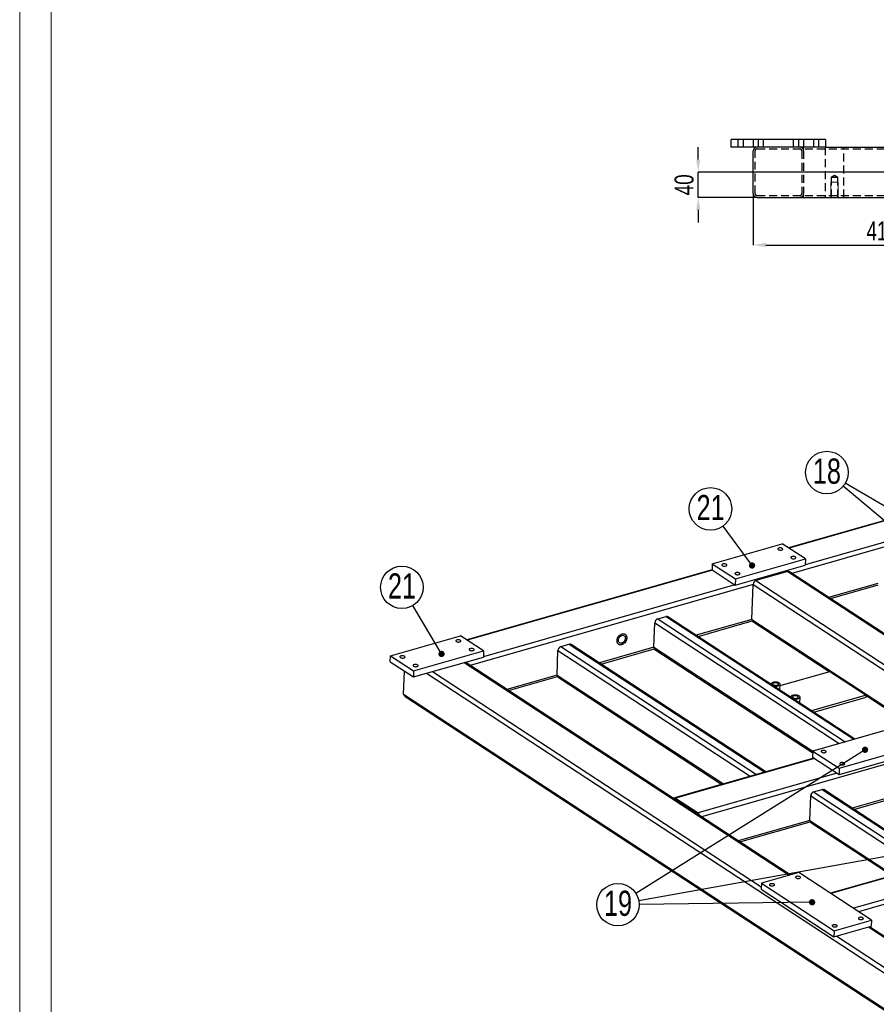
# Model space of a CAD drawing. Header units: millimetres. Extents: x 0 to 841, y 0 to 594.
# Tile 2 of 23: x 0 to 136, y 84 to 240. Entities that reach past the tile are written whole.
import ezdxf

# ---------------------------------------------------------------- set-up
doc = ezdxf.new("R2010")
doc.units = ezdxf.units.MM
doc.header["$PDSIZE"] = -1
doc.linetypes.add('HIDDEN', pattern=[1.905, 1.27, -0.635])
for name, color, linetype in [('COTES', 1, 'Continuous'), ('NOTES', 6, 'Continuous'), ('TRAIT-FINS', 9, 'Continuous'), ('TRAIT-TIRET', 2, 'HIDDEN')]:
    doc.layers.add(name, color=color, linetype=linetype)
doc.layers.add('TRAIT-FORT', color=4, linetype='Continuous', lineweight=25)
doc.styles.add('SLDTEXTSTYLE0', font='TXT', dxfattribs={"width": 0.75})
doc.dimstyles.new('SLDDIMSTYLE2', dxfattribs={"dimtxt": 3, "dimasz": 2, "dimexe": 0, "dimexo": 0.0625, "dimgap": 0.75, "dimtad": 1, "dimdec": 0, "dimlfac": 10, "dimrnd": 1e-09, "dimzin": 12, "dimdsep": 46, "dimtxsty": 'SLDTEXTSTYLE0', "dimsah": 1, "dimcen": 0.09, "dimadec": 0, "dimazin": 3, "dimtfac": 1, "dimtdec": 0, "dimtofl": 0, "dimtmove": 0, "dimatfit": 3, "dimfxl": 1, "dimfrac": 2, "dimtolj": 1, "dimtzin": 12, "dimarcsym": 0})
doc.dimstyles.new('SLDDIMSTYLE3', dxfattribs={"dimtxt": 3, "dimasz": 2, "dimexe": 0, "dimexo": 0.0625, "dimgap": 0.75, "dimtad": 1, "dimdec": 0, "dimlfac": 10, "dimrnd": 1e-09, "dimzin": 12, "dimdsep": 46, "dimtxsty": 'SLDTEXTSTYLE0', "dimsah": 1, "dimcen": 0.09, "dimadec": 0, "dimazin": 3, "dimtfac": 1, "dimtdec": 0, "dimtmove": 0, "dimatfit": 0, "dimfxl": 1, "dimfrac": 2, "dimtolj": 1, "dimtzin": 12, "dimarcsym": 0})
doc.dimstyles.new('SLDDIMSTYLE7', dxfattribs={"dimtxt": 0.18, "dimasz": 1, "dimexe": 0, "dimexo": 0.0625, "dimgap": 0, "dimtad": 0, "dimtih": 1, "dimtoh": 1, "dimdec": 0, "dimrnd": 1e-09, "dimzin": 0, "dimdsep": 46, "dimtxsty": 'Standard', "dimblk1": 'DOT', "dimblk2": 'DOT', "dimsah": 1, "dimcen": 0.09, "dimadec": 0, "dimazin": 0, "dimtfac": 1, "dimtdec": 0, "dimtofl": 0, "dimtmove": 0, "dimatfit": 3, "dimldrblk": 'DOT', "dimfxl": 1, "dimfrac": 2, "dimtolj": 1, "dimtzin": 0, "dimarcsym": 0})

# ---------------------------------------------------------------- blocks, each defined once
blk = doc.blocks.new('SW_NOTE_32')
at = {"layer": 'NOTES', "color": 0}
blk.add_circle((-2.59, 2.17), 3.38, dxfattribs=at)
at = {"layer": 'NOTES', "color": 0, "insert": (-2.58, 4.4), "char_height": 4, "attachment_point": 2, "style": 'SLDTEXTSTYLE0'}
blk.add_mtext('18', dxfattribs=at)
blk = doc.blocks.new('_Dot')
at = {"color": 0, "linetype": 'ByBlock', "lineweight": -2}
blk.add_line((-0.5, 0), (-1, 0), dxfattribs=at)
at = {"color": 0, "linetype": 'ByBlock', "const_width": 0.5}
blk.add_lwpolyline([(-0.25, 0, 1), (0.25, 0, 1)], format="xyb", close=True, dxfattribs=at)
blk = doc.blocks.new('SW_NOTE_35')
at = {"layer": 'NOTES', "color": 0}
blk.add_circle((-3.38, -0.04), 3.38, dxfattribs=at)
at = {"layer": 'NOTES', "color": 0, "insert": (-3.37, 2.18), "char_height": 4, "attachment_point": 2, "style": 'SLDTEXTSTYLE0'}
blk.add_mtext('19', dxfattribs=at)
blk = doc.blocks.new('SW_NOTE_38')
at = {"layer": 'NOTES', "color": 0}
blk.add_circle((-1.73, 2.91), 3.38, dxfattribs=at)
at = {"layer": 'NOTES', "color": 0, "insert": (-1.72, 5.13), "char_height": 4, "attachment_point": 2, "style": 'SLDTEXTSTYLE0'}
blk.add_mtext('21', dxfattribs=at)
blk = doc.blocks.new('SW_NOTE_39')
at = {"layer": 'NOTES', "color": 0}
blk.add_circle((-2.01, 2.73), 3.38, dxfattribs=at)
at = {"layer": 'NOTES', "color": 0, "insert": (-1.99, 4.95), "char_height": 4, "attachment_point": 2, "style": 'SLDTEXTSTYLE0'}
blk.add_mtext('21', dxfattribs=at)
blk = doc.blocks.new('_D_82')
at = {"layer": 'COTES', "color": 0, "lineweight": -2, "transparency": 16777216}
for p, q in [((157.61, 214.62), (157.61, 204.36)), ((116.61, 212.47), (116.61, 204.36)), ((118.61, 204.36), (155.61, 204.36))]:
    blk.add_line(p, q, dxfattribs=at)
at = {"layer": 'COTES', "color": 0, "transparency": 16777216}
for points in [[(118.61, 204.7), (118.61, 204.03), (116.61, 204.36)], [(155.61, 204.7), (155.61, 204.03), (157.61, 204.36)]]:
    blk.add_solid(points, dxfattribs=at)
at = {"layer": 'Defpoints', "color": 0, "transparency": 16777216}
for p in [(157.61, 214.68), (116.61, 212.53), (157.61, 204.36)]:
    blk.add_point(p, dxfattribs=at)
at = {"layer": 'COTES', "color": 0, "transparency": 16777216, "insert": (137.11, 208.11), "char_height": 3, "attachment_point": 2, "style": 'SLDTEXTSTYLE0'}
blk.add_mtext('\\A1;410', dxfattribs=at)
blk = doc.blocks.new('_D_84')
at = {"layer": 'COTES', "color": 0, "lineweight": -2, "transparency": 16777216}
for p, q in [((107.86, 217.93), (107.86, 219.93)), ((156.3, 215.93), (107.86, 215.93)), ((107.86, 211.93), (107.86, 215.93)), ((117.15, 211.93), (107.86, 211.93)), ((107.86, 209.93), (107.86, 207.93))]:
    blk.add_line(p, q, dxfattribs=at)
at = {"layer": 'COTES', "color": 0, "transparency": 16777216}
for points in [[(107.53, 217.93), (108.2, 217.93), (107.86, 215.93)], [(107.53, 209.93), (108.2, 209.93), (107.86, 211.93)]]:
    blk.add_solid(points, dxfattribs=at)
at = {"layer": 'Defpoints', "color": 0, "transparency": 16777216}
for p in [(107.86, 215.93), (156.36, 215.93), (117.21, 211.93)]:
    blk.add_point(p, dxfattribs=at)
at = {"layer": 'COTES', "color": 0, "transparency": 16777216, "insert": (104.11, 213.93), "char_height": 3, "attachment_point": 2, "rotation": 90, "style": 'SLDTEXTSTYLE0'}
blk.add_mtext('\\A1;40', dxfattribs=at)

msp = doc.modelspace()

# ---------------------------------------------------------------- linework, layer by layer
at = {"lineweight": 18}
for p, q in [((0, 594), (0, 0)), ((5, 589), (5, 5))]:
    msp.add_line(p, q, dxfattribs=at)
at = {"layer": 'TRAIT-FINS', "lineweight": 18}
for p, q in [((128.93, 211.93), (128.93, 214.33)), ((130.13, 214.33), (128.93, 214.33)), ((130.13, 211.93), (130.13, 214.33))]:
    msp.add_line(p, q, dxfattribs=at)
at = {"layer": 'TRAIT-FORT', "lineweight": 25}
for p, q in [((128.11, 221.13), (113.11, 221.13)), ((113.11, 219.93), (113.11, 221.13)), ((128.11, 221.13), (128.11, 219.93)), ((128.11, 219.93), (113.11, 219.93)), ((116.61, 212.53), (116.61, 219.33)), ((128.11, 219.93), (191.11, 219.93)), ((117.21, 211.93), (348.01, 211.93)), ((176.79, 171.83), (122.21, 156.23)), ((176.84, 171.76), (122.3, 156.18)), ((183.31, 169.47), (122.76, 152.17)), ((180.41, 169.42), (124.86, 153.55)), ((110.1, 153.71), (121.22, 156.88)), ((124.9, 154.48), (121.22, 156.88)), ((110.1, 153.71), (110.06, 152.73)), ((110.1, 153.71), (113.78, 151.3)), ((113.74, 150.32), (124.86, 153.5)), ((113.78, 151.3), (124.9, 154.48)), ((124.9, 154.48), (124.86, 153.5)), ((110.06, 152.76), (71.06, 141.62)), ((110.12, 152.69), (71.14, 141.56)), ((110.06, 152.73), (113.74, 150.32)), ((122.08, 152.46), (117.04, 151.02)), ((122.08, 152.46), (154.65, 131.14)), ((154.94, 131.11), (122.37, 152.43)), ((116.58, 150.4), (71.6, 137.55)), ((113.69, 150.36), (73.71, 138.93)), ((113.78, 151.3), (113.74, 150.32)), ((116.38, 144.86), (116.58, 150.4)), ((116.58, 150.4), (148.86, 129.27)), ((117.04, 151.02), (149.61, 129.7)), ((136.4, 150.58), (128.59, 148.35)), ((128.88, 148.16), (136.47, 150.33)), ((100.82, 140.42), (100.95, 144.33)), ((100.95, 144.33), (130.27, 125.14)), ((101.42, 144.94), (102.75, 145.32)), ((101.42, 144.94), (131.24, 125.42)), ((102.75, 145.32), (132.58, 125.8)), ((132.74, 125.85), (103.03, 145.29)), ((116.38, 144.86), (107.54, 142.34)), ((107.83, 142.15), (116.45, 144.61)), ((116.38, 144.86), (141.58, 128.37)), ((116.53, 144.53), (128.7, 136.57)), ((58.94, 139.09), (70.06, 142.27)), ((73.74, 139.86), (70.06, 142.27)), ((86.03, 140.55), (87.37, 140.93)), ((87.37, 140.93), (118.45, 120.58)), ((118.61, 120.63), (87.65, 140.89)), ((62.62, 136.68), (73.74, 139.86)), ((73.74, 139.86), (73.71, 138.88)), ((85.43, 136.02), (85.57, 139.93)), ((85.57, 139.93), (116.14, 119.92)), ((86.03, 140.55), (117.11, 120.2)), ((100.82, 140.42), (92.16, 137.94)), ((92.45, 137.75), (100.88, 140.16)), ((100.82, 140.42), (126.07, 123.89)), ((100.96, 140.09), (126.06, 123.66)), ((58.91, 138.11), (58.94, 139.09)), ((58.91, 138.11), (62.59, 135.71)), ((58.94, 139.09), (62.62, 136.68)), ((62.59, 135.71), (73.71, 138.88)), ((70.67, 138.01), (122.33, 104.2)), ((122.49, 104.25), (71.1, 137.88)), ((61.03, 133), (61.16, 136.64)), ((62.62, 136.68), (62.59, 135.71)), ((64.65, 136.29), (141.37, 86.08)), ((65.62, 136.57), (117.88, 102.37)), ((120.88, 134.33), (128.78, 136.59)), ((128.78, 136.59), (134.55, 132.81)), ((85.43, 136.02), (77.44, 133.74)), ((77.72, 133.55), (85.5, 135.77)), ((85.43, 136.02), (111.88, 118.71)), ((85.58, 135.69), (111.63, 118.64)), ((119.43, 134.61), (119.43, 134.56)), ((120.85, 133.63), (120.89, 134.55)), ((61.03, 133), (146.65, 76.96)), ((61.29, 132.6), (146.69, 76.7)), ((122.58, 132.54), (122.58, 132.49)), ((124, 131.56), (124.04, 132.49)), ((134.55, 132.81), (125.89, 130.33)), ((126.23, 130.11), (134.54, 132.48)), ((134.54, 132.48), (134.55, 132.81)), ((134.55, 132.74), (141.33, 128.3)), ((166.12, 129.98), (108.38, 113.48)), ((142.38, 128.6), (126.07, 123.94)), ((130.27, 121.19), (146.58, 125.85)), ((126.07, 123.94), (126.04, 122.97)), ((126.07, 123.94), (130.27, 121.19)), ((130.24, 120.22), (146.55, 124.88)), ((126.26, 122.82), (104.09, 116.48)), ((126.35, 122.76), (104.26, 116.45)), ((126.04, 122.97), (130.24, 120.22)), ((130.27, 121.19), (130.24, 120.22)), ((129.92, 120.42), (107.83, 114.11)), ((126.2, 117.45), (127.54, 117.83)), ((126.2, 117.45), (144.15, 105.7)), ((127.54, 117.83), (145.49, 106.08)), ((145.65, 106.13), (127.82, 117.8)), ((144.14, 118.22), (132.33, 114.85)), ((132.62, 114.66), (144.2, 117.97)), ((204.58, 118.75), (133.36, 98.4)), ((107.82, 113.86), (104.25, 116.2)), ((104.26, 116.45), (107.83, 114.11)), ((104.35, 116.14), (104.33, 116.13)), ((125.6, 112.92), (125.74, 116.83)), ((125.74, 116.83), (143.17, 105.42)), ((125.6, 112.92), (114.21, 109.67)), ((125.6, 112.92), (138.92, 104.21)), ((114.5, 109.48), (125.67, 112.67)), ((125.75, 112.59), (138.67, 104.14)), ((164.73, 111.58), (128.87, 101.34)), ((164.82, 111.52), (128.96, 101.28)), ((168.39, 109.19), (132.53, 98.94)), ((123.84, 104.63), (117.9, 102.94)), ((135.39, 97.07), (123.84, 104.63)), ((117.9, 102.94), (117.87, 101.96)), ((117.87, 101.96), (129.43, 94.4)), ((117.9, 102.94), (129.46, 95.38)), ((129.46, 95.38), (135.39, 97.07)), ((135.39, 97.07), (135.36, 96.09)), ((129.43, 94.4), (135.36, 96.09)), ((134.91, 95.97), (147.38, 87.8)), ((147.55, 87.85), (135.07, 96.01)), ((129.46, 95.38), (129.43, 94.4)), ((129.87, 94.53), (142.34, 86.36))]:
    msp.add_line(p, q, dxfattribs=at)
at = {"layer": 'TRAIT-FORT', "lineweight": 25, "flags": 128}
for points in [[(120.56, 155.95), (120.64, 155.91), (120.74, 155.89), (120.86, 155.87), (120.97, 155.87), (121.08, 155.88), (121.18, 155.91), (121.25, 155.95), (121.29, 156), (121.3, 156.05), (121.28, 156.1), (121.23, 156.15), (121.15, 156.18), (121.05, 156.21), (120.93, 156.23), (120.82, 156.23), (120.71, 156.22), (120.61, 156.19), (120.54, 156.15), (120.5, 156.1), (120.49, 156.05), (120.51, 156), (120.56, 155.95)], [(111.66, 153.41), (111.74, 153.37), (111.85, 153.34), (111.96, 153.33), (112.07, 153.33), (112.18, 153.34), (112.28, 153.37), (112.35, 153.41), (112.4, 153.45), (112.41, 153.5), (112.39, 153.56), (112.33, 153.6), (112.25, 153.64), (112.15, 153.67), (112.04, 153.69), (111.92, 153.69), (111.81, 153.67), (111.72, 153.65), (111.64, 153.61), (111.6, 153.56), (111.59, 153.51), (111.61, 153.46), (111.66, 153.41)], [(122.66, 154.58), (122.74, 154.54), (122.84, 154.51), (122.96, 154.5), (123.07, 154.49), (123.18, 154.51), (123.28, 154.53), (123.35, 154.57), (123.39, 154.62), (123.4, 154.67), (123.38, 154.72), (123.33, 154.77), (123.25, 154.81), (123.15, 154.84), (123.04, 154.85), (122.92, 154.85), (122.81, 154.84), (122.71, 154.81), (122.64, 154.78), (122.6, 154.73), (122.59, 154.68), (122.61, 154.63), (122.66, 154.58)], [(113.77, 152.04), (113.85, 152), (113.95, 151.97), (114.06, 151.95), (114.18, 151.95), (114.29, 151.97), (114.38, 151.99), (114.45, 152.03), (114.5, 152.08), (114.51, 152.13), (114.49, 152.18), (114.43, 152.23), (114.35, 152.27), (114.25, 152.3), (114.14, 152.31), (114.02, 152.31), (113.91, 152.3), (113.82, 152.27), (113.75, 152.23), (113.7, 152.19), (113.69, 152.14), (113.71, 152.08), (113.77, 152.04)], [(96.5, 141.92), (96.48, 141.76), (96.44, 141.6), (96.37, 141.44), (96.28, 141.29), (96.17, 141.15), (96.04, 141.04), (95.91, 140.94), (95.77, 140.87), (95.62, 140.83), (95.48, 140.82), (95.35, 140.84), (95.23, 140.89), (95.13, 140.96), (95.05, 141.06), (94.99, 141.19), (94.95, 141.33), (94.95, 141.48), (94.96, 141.64), (95.01, 141.8), (95.08, 141.96), (95.17, 142.11), (95.28, 142.25), (95.4, 142.37), (95.54, 142.46), (95.68, 142.53), (95.83, 142.57), (95.97, 142.59), (96.1, 142.57), (96.22, 142.52), (96.32, 142.44), (96.4, 142.34), (96.46, 142.22), (96.49, 142.08), (96.5, 141.92)], [(95.75, 142.56), (95.9, 142.58), (96.03, 142.58), (96.16, 142.55), (96.27, 142.48), (96.36, 142.39), (96.43, 142.28), (96.48, 142.15), (96.5, 142), (96.5, 141.84), (96.46, 141.68), (96.41, 141.52), (96.33, 141.36), (96.23, 141.22), (96.11, 141.09), (95.98, 140.98), (95.84, 140.9), (95.69, 140.85), (95.55, 140.82), (95.41, 140.82), (95.29, 140.86), (95.18, 140.92), (95.08, 141.01), (95.01, 141.12), (94.97, 141.25), (94.95, 141.4), (94.95, 141.56), (94.98, 141.72), (95.04, 141.88), (95.12, 142.04), (95.22, 142.18), (95.34, 142.31), (95.47, 142.42), (95.61, 142.5), (95.75, 142.56)], [(69.41, 141.34), (69.49, 141.3), (69.59, 141.27), (69.7, 141.25), (69.82, 141.25), (69.93, 141.27), (70.02, 141.29), (70.09, 141.33), (70.14, 141.38), (70.15, 141.43), (70.13, 141.48), (70.07, 141.53), (69.99, 141.57), (69.89, 141.6), (69.78, 141.61), (69.66, 141.61), (69.55, 141.6), (69.46, 141.57), (69.39, 141.53), (69.34, 141.49), (69.33, 141.44), (69.35, 141.39), (69.41, 141.34)], [(96.28, 141.86), (96.26, 141.73), (96.22, 141.59), (96.15, 141.46), (96.07, 141.34), (95.97, 141.24), (95.85, 141.16), (95.73, 141.1), (95.61, 141.07), (95.5, 141.08), (95.39, 141.11), (95.31, 141.17), (95.24, 141.25), (95.19, 141.36), (95.17, 141.48), (95.17, 141.61), (95.2, 141.75), (95.26, 141.88), (95.33, 142.01), (95.43, 142.12), (95.54, 142.21), (95.66, 142.28), (95.78, 142.32), (95.89, 142.33), (96, 142.32), (96.1, 142.27), (96.18, 142.2), (96.24, 142.1), (96.27, 141.99), (96.28, 141.86)], [(71.51, 139.96), (71.59, 139.92), (71.69, 139.89), (71.8, 139.88), (71.92, 139.88), (72.03, 139.89), (72.12, 139.92), (72.19, 139.96), (72.24, 140), (72.25, 140.05), (72.23, 140.11), (72.17, 140.15), (72.09, 140.19), (71.99, 140.22), (71.88, 140.24), (71.76, 140.24), (71.65, 140.22), (71.56, 140.2), (71.49, 140.16), (71.44, 140.11), (71.43, 140.06), (71.45, 140.01), (71.51, 139.96)], [(60.51, 138.8), (60.59, 138.76), (60.69, 138.73), (60.8, 138.71), (60.92, 138.71), (61.03, 138.72), (61.12, 138.75), (61.2, 138.79), (61.24, 138.84), (61.25, 138.89), (61.23, 138.94), (61.18, 138.99), (61.1, 139.03), (61, 139.06), (60.88, 139.07), (60.77, 139.07), (60.66, 139.06), (60.56, 139.03), (60.49, 138.99), (60.45, 138.95), (60.43, 138.89), (60.46, 138.84), (60.51, 138.8)], [(62.61, 137.42), (62.69, 137.38), (62.79, 137.35), (62.9, 137.34), (63.02, 137.34), (63.13, 137.35), (63.23, 137.38), (63.3, 137.42), (63.34, 137.46), (63.35, 137.51), (63.33, 137.56), (63.28, 137.61), (63.2, 137.65), (63.1, 137.68), (62.98, 137.7), (62.87, 137.7), (62.76, 137.68), (62.66, 137.66), (62.59, 137.62), (62.55, 137.57), (62.54, 137.52), (62.56, 137.47), (62.61, 137.42)], [(119.82, 134.3), (119.94, 134.28), (120.1, 134.26), (120.25, 134.26), (120.41, 134.27), (120.55, 134.3), (120.67, 134.34), (120.77, 134.39), (120.84, 134.45), (120.88, 134.51), (120.88, 134.58), (120.86, 134.65), (120.79, 134.72), (120.7, 134.78), (120.59, 134.83), (120.45, 134.87), (120.3, 134.89), (120.14, 134.9), (119.99, 134.9), (119.84, 134.88), (119.71, 134.84), (119.6, 134.8), (119.51, 134.74), (119.45, 134.68), (119.43, 134.61), (119.44, 134.55)], [(119.78, 134.47), (119.87, 134.43), (119.98, 134.4), (120.1, 134.38), (120.22, 134.37), (120.34, 134.39), (120.45, 134.41), (120.54, 134.45), (120.6, 134.5), (120.62, 134.55), (120.61, 134.61), (120.57, 134.66), (120.5, 134.71), (120.4, 134.75), (120.28, 134.77), (120.16, 134.78), (120.03, 134.78), (119.92, 134.76), (119.82, 134.73), (119.75, 134.69), (119.71, 134.63), (119.7, 134.58), (119.72, 134.52), (119.78, 134.47)], [(122.97, 132.24), (123.09, 132.22), (123.25, 132.2), (123.4, 132.19), (123.56, 132.21), (123.7, 132.23), (123.82, 132.27), (123.92, 132.32), (123.99, 132.38), (124.03, 132.45), (124.04, 132.52), (124.01, 132.59), (123.95, 132.66), (123.86, 132.71), (123.74, 132.76), (123.6, 132.8), (123.45, 132.83), (123.3, 132.84), (123.14, 132.83), (122.99, 132.82), (122.86, 132.78), (122.75, 132.74), (122.66, 132.68), (122.61, 132.62), (122.58, 132.55), (122.59, 132.49)], [(122.93, 132.41), (123.02, 132.37), (123.13, 132.33), (123.25, 132.31), (123.37, 132.31), (123.5, 132.32), (123.6, 132.35), (123.69, 132.39), (123.75, 132.44), (123.77, 132.49), (123.76, 132.55), (123.72, 132.6), (123.65, 132.65), (123.55, 132.69), (123.44, 132.71), (123.31, 132.72), (123.18, 132.72), (123.07, 132.7), (122.97, 132.67), (122.9, 132.62), (122.86, 132.57), (122.85, 132.52), (122.87, 132.46), (122.93, 132.41)], [(127.49, 123.75), (127.57, 123.72), (127.66, 123.69), (127.77, 123.67), (127.89, 123.67), (128, 123.69), (128.09, 123.71), (128.16, 123.75), (128.2, 123.79), (128.21, 123.84), (128.19, 123.89), (128.14, 123.94), (128.06, 123.98), (127.96, 124.01), (127.85, 124.02), (127.74, 124.02), (127.63, 124.01), (127.54, 123.98), (127.47, 123.95), (127.43, 123.9), (127.41, 123.85), (127.44, 123.8), (127.49, 123.75)], [(130.43, 121.83), (130.51, 121.79), (130.61, 121.76), (130.72, 121.75), (130.83, 121.75), (130.94, 121.76), (131.03, 121.79), (131.1, 121.82), (131.14, 121.87), (131.16, 121.92), (131.13, 121.97), (131.08, 122.02), (131, 122.05), (130.91, 122.08), (130.79, 122.1), (130.68, 122.1), (130.57, 122.09), (130.48, 122.06), (130.41, 122.02), (130.37, 121.98), (130.36, 121.93), (130.38, 121.88), (130.43, 121.83)], [(104.25, 116.2), (104.22, 116.22), (104.19, 116.22)], [(107.88, 113.81), (107.85, 113.84), (107.82, 113.86)], [(123.41, 103.77), (123.49, 103.73), (123.58, 103.7), (123.69, 103.69), (123.81, 103.69), (123.92, 103.7), (124.01, 103.73), (124.08, 103.77), (124.12, 103.81), (124.13, 103.86), (124.11, 103.91), (124.06, 103.96), (123.98, 104), (123.88, 104.02), (123.77, 104.04), (123.66, 104.04), (123.55, 104.03), (123.46, 104), (123.39, 103.96), (123.35, 103.92), (123.33, 103.87), (123.36, 103.82), (123.41, 103.77)], [(119.26, 102.58), (119.33, 102.55), (119.43, 102.52), (119.54, 102.5), (119.66, 102.5), (119.76, 102.52), (119.86, 102.54), (119.93, 102.58), (119.97, 102.62), (119.98, 102.67), (119.96, 102.72), (119.91, 102.77), (119.83, 102.81), (119.73, 102.84), (119.62, 102.85), (119.51, 102.85), (119.4, 102.84), (119.31, 102.81), (119.24, 102.78), (119.19, 102.73), (119.18, 102.68), (119.2, 102.63), (119.26, 102.58)], [(133.39, 97.24), (133.47, 97.2), (133.56, 97.17), (133.68, 97.16), (133.79, 97.16), (133.9, 97.17), (133.99, 97.2), (134.06, 97.23), (134.1, 97.28), (134.11, 97.33), (134.09, 97.38), (134.04, 97.43), (133.96, 97.46), (133.86, 97.49), (133.75, 97.51), (133.64, 97.51), (133.53, 97.49), (133.44, 97.47), (133.37, 97.43), (133.33, 97.39), (133.32, 97.34), (133.34, 97.29), (133.39, 97.24)], [(129.24, 96.05), (129.31, 96.01), (129.41, 95.99), (129.52, 95.97), (129.64, 95.97), (129.75, 95.98), (129.84, 96.01), (129.91, 96.05), (129.95, 96.09), (129.96, 96.14), (129.94, 96.19), (129.89, 96.24), (129.81, 96.28), (129.71, 96.31), (129.6, 96.32), (129.49, 96.32), (129.38, 96.31), (129.29, 96.28), (129.22, 96.24), (129.17, 96.2), (129.16, 96.15), (129.18, 96.1), (129.24, 96.05)]]:
    msp.add_lwpolyline(points, dxfattribs=at)
at = {"layer": 'TRAIT-FORT', "lineweight": 25}
for centre, radius, start, end in [((117.21, 219.33), 0.6, 90, 180), ((117.21, 212.53), 0.6, 180, 270), ((122.19, 152.14), 0.335, 58.428, 108.4781), ((117.27, 150.37), 0.69, 109.2176, 177.0007), ((101.64, 144.29), 0.69, 109.2176, 177.0007), ((102.86, 145), 0.335, 58.428, 108.4781), ((116.75, 144.83), 0.364, 174.2835, 233.5753), ((87.47, 140.61), 0.335, 58.428, 108.4781), ((86.26, 139.89), 0.69, 109.2176, 177.0007), ((101.18, 140.38), 0.364, 174.2835, 233.5753), ((85.79, 135.98), 0.364, 174.2835, 233.5753), ((126.43, 116.8), 0.69, 109.2176, 177.0007), ((127.64, 117.51), 0.335, 58.428, 108.4781), ((104.14, 116.3), 0.187, 52.3048, 157.9946), ((107.35, 113.51), 0.763, 11.4829, 51.1626), ((125.96, 112.89), 0.364, 174.2835, 233.5753)]:
    msp.add_arc(centre, radius, start, end, dxfattribs=at)
for centre, start_param, end_param in [((70.6, 137.56), 0.947695, 1.495133), ((70.6, 137.56), 0.947695, 1.495133), ((61.79, 132.92), 3.215036, 4.089288), ((61.79, 132.92), 3.215036, 4.089288)]:
    msp.add_ellipse(centre, major_axis=(0.757, -0.115), ratio=0.63639, start_param=start_param, end_param=end_param, dxfattribs=at)
at = {"layer": 'TRAIT-TIRET'}
for p, q in [((114.16, 221.13), (114.16, 219.93)), ((115.06, 219.93), (115.06, 221.13)), ((116.61, 221.13), (116.61, 219.93)), ((117.37, 221.13), (117.37, 219.93)), ((118.25, 219.93), (118.25, 221.13)), ((122.97, 221.13), (122.97, 219.93)), ((123.85, 219.93), (123.85, 221.13)), ((124.61, 221.13), (124.61, 219.93)), ((126.16, 221.13), (126.16, 219.93)), ((127.06, 219.93), (127.06, 221.13)), ((116.91, 212.53), (116.91, 219.33)), ((117.21, 219.63), (348.01, 219.63)), ((124.31, 219.33), (124.31, 212.53)), ((124.61, 219.33), (124.61, 219.93)), ((124.61, 219.33), (124.61, 212.53)), ((128.03, 219.93), (128.03, 211.93)), ((128.03, 219.93), (128.03, 219.63)), ((131.03, 211.93), (131.03, 219.93)), ((131.03, 219.63), (131.03, 219.93)), ((129.53, 215.39), (129.01, 215.08)), ((130.06, 215.08), (129.01, 215.08)), ((129.01, 215.08), (129.01, 211.93)), ((130.06, 215.08), (129.53, 215.39)), ((130.06, 211.93), (130.06, 215.08)), ((117.21, 212.23), (348.01, 212.23)), ((124.61, 211.93), (124.61, 212.53)), ((128.03, 212.23), (128.03, 211.93)), ((131.03, 211.93), (131.03, 212.23))]:
    msp.add_line(p, q, dxfattribs=at)
for centre, radius, start, end in [((117.21, 219.33), 0.3, 90, 180), ((124.01, 219.33), 0.6, 0, 90), ((124.01, 219.33), 0.3, 0, 90), ((117.21, 212.53), 0.3, 180, 270), ((124.01, 212.53), 0.6, 270, 0), ((124.01, 212.53), 0.3, 270, 0)]:
    msp.add_arc(centre, radius, start, end, dxfattribs=at)

# ---------------------------------------------------------------- block references
at = {"layer": 'NOTES'}
for name, p in [('SW_NOTE_32', (130.9, 166.03)), ('SW_NOTE_39', (111.82, 159.69)), ('SW_NOTE_38', (62.49, 147.05)), ('SW_NOTE_35', (98.48, 99.56))]:
    msp.add_blockref(name, p, dxfattribs=at)

# ---------------------------------------------------------------- dimensions: what is measured, and where the dimension line sits
at = {"layer": 'COTES'}
dim = msp.add_linear_dim(base=(107.86, 215.93), p1=(117.21, 211.93), p2=(156.36, 215.93), angle=90, dimstyle='SLDDIMSTYLE3', dxfattribs=at)
dim.commit()
dim.dimension.update_dxf_attribs({"geometry": '_D_84', "text_midpoint": (107.86, 213.93), "dimtype": 160})
dim = msp.add_linear_dim(base=(157.61, 204.36), p1=(116.61, 212.53), p2=(157.61, 214.68), dimstyle='SLDDIMSTYLE2', dxfattribs=at)
dim.commit()
dim.dimension.update_dxf_attribs({"geometry": '_D_82', "text_midpoint": (137.11, 204.36), "dimtype": 160})

# ---------------------------------------------------------------- leaders
at = {"layer": 'NOTES'}
for points in [[(168.69, 134.36), (130.9, 166.03)], [(203.94, 124.09), (131.23, 166.5)], [(116.42, 153.43), (111.82, 159.69)], [(67.06, 139.37), (62.49, 147.05)], [(134.38, 124.14), (97.96, 101.32)], [(169.43, 112.9), (98.43, 100.12)], [(125.96, 99.9), (98.48, 99.56)]]:
    msp.add_leader(points, dimstyle='SLDDIMSTYLE7', dxfattribs=at)

doc.saveas('drawing.dxf')
